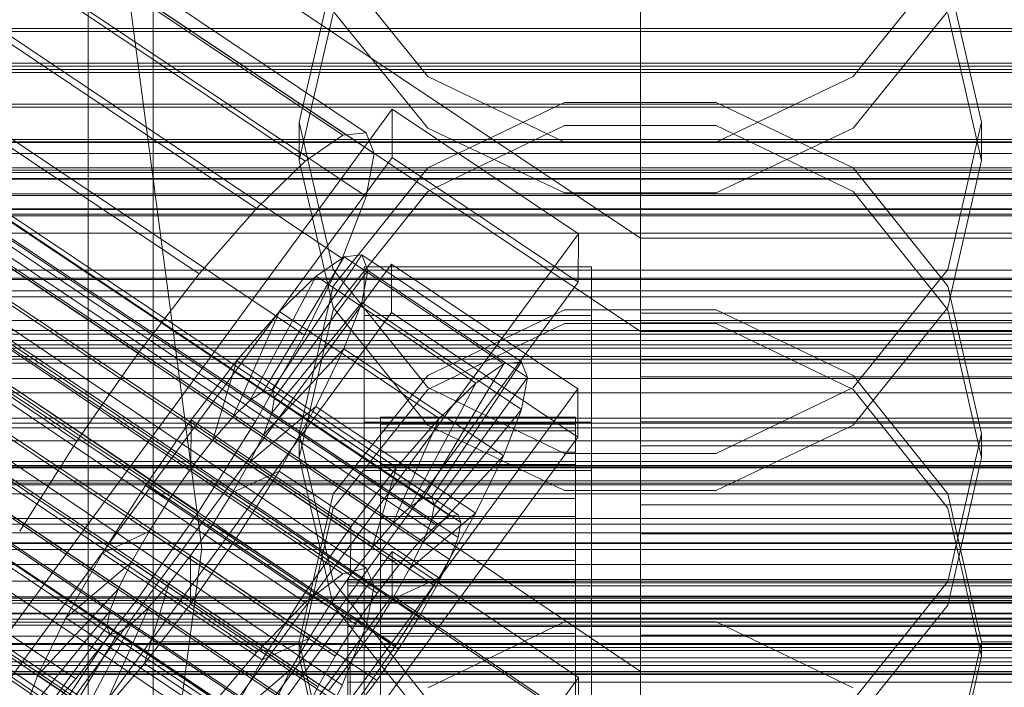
# Model space of a CAD drawing. Header units: millimetres. Extents: x -3490 to 61924, y -72580 to 6847.
# Tile 191 of 256: x -168 to -108, y -34259 to -34217. Entities that reach past the tile are written whole.
import ezdxf

# ---------------------------------------------------------------- set-up
doc = ezdxf.new("R2010")
doc.units = ezdxf.units.MM
for name, color, linetype, lineweight in [('COTAS_O', 1, 'Continuous', 0), ('COTAS_P', 1, 'Continuous', 0), ('frontal_briquetadora', 7, 'Continuous', 0), ('frontal_C01', 7, 'Continuous', 0), ('frontal_C02', 7, 'Continuous', 0), ('frontal_C03', 7, 'Continuous', 0), ('frontal_dosificador', 7, 'Continuous', 0), ('frontal_mezcladora', 7, 'Continuous', 0), ('frontal_secador', 7, 'Continuous', 0)]:
    doc.layers.add(name, color=color, linetype=linetype, lineweight=lineweight)
doc.dimstyles.new('R19_100', dxfattribs={"dimtxt": 250, "dimasz": 150, "dimexe": 150, "dimexo": 80, "dimgap": 100, "dimtad": 1, "dimtih": 1, "dimtoh": 1, "dimdsep": 46, "dimcen": 0.09, "dimadec": 0, "dimazin": 0, "dimtfac": 1, "dimtdec": 4, "dimtofl": 0, "dimtmove": 0, "dimatfit": 3, "dimfxl": 1, "dimtolj": 1, "dimtzin": 0, "dimarcsym": 0})

# ---------------------------------------------------------------- blocks, each defined once
blk = doc.blocks.new('DIM_R29_52')
at = {"layer": 'COTAS_P'}
for p, q in [((-1750, -34600), (-1600, -34555)), ((2600, -34600), (2450, -34555)), ((-1750, -35500), (-1750, -34600)), ((-1750, -34600), (2600, -34600)), ((-1750, -34600), (-1600, -34645)), ((2600, -34600), (2450, -34645)), ((2600, -35500), (2600, -34600))]:
    blk.add_line(p, q, dxfattribs=at)
blk.add_text('4350 P', height=250, dxfattribs=at).set_placement((425, -34500))
blk = doc.blocks.new('DIM_R29_57')
at = {"layer": 'COTAS_O'}
for p, q in [((-1725, -33700), (-1575, -33655)), ((1725, -33700), (1575, -33655)), ((-1725, -34400), (-1725, -33700)), ((-1725, -33700), (1725, -33700)), ((-1725, -33700), (-1575, -33745)), ((1725, -33700), (1575, -33745)), ((1725, -34400), (1725, -33700))]:
    blk.add_line(p, q, dxfattribs=at)
blk.add_text('3450 O', height=250, dxfattribs=at).set_placement((0, -33600))
blk = doc.blocks.new('DIM_R29_58')
at = {"layer": 'COTAS_P'}
for p, q in [((-150, -32300), (550, -32300)), ((550, -32300), (505, -32450)), ((550, -34900), (550, -32300)), ((550, -32300), (595, -32450)), ((550, -34900), (505, -34750)), ((550, -34900), (595, -34750)), ((-150, -34900), (550, -34900))]:
    blk.add_line(p, q, dxfattribs=at)
blk.add_text('2600 P', height=250, rotation=90, dxfattribs=at).set_placement((450, -33600))
blk = doc.blocks.new('DIM_R29_60')
at = {"layer": 'COTAS_O'}
for p, q in [((-650, -33700), (50, -33700)), ((50, -33700), (5, -33850)), ((50, -34900), (50, -33700)), ((50, -33700), (95, -33850)), ((50, -34900), (5, -34750)), ((50, -34900), (95, -34750)), ((-650, -34900), (50, -34900))]:
    blk.add_line(p, q, dxfattribs=at)
blk.add_text('1200 O', height=250, rotation=90, dxfattribs=at).set_placement((-50, -34300))
blk = doc.blocks.new('DIM_R29_61')
at = {"layer": 'COTAS_O'}
for p, q in [((-650, -34200), (-500, -34155)), ((650, -34200), (500, -34155)), ((-650, -34900), (-650, -34200)), ((-650, -34200), (650, -34200)), ((-650, -34200), (-500, -34245)), ((650, -34200), (500, -34245)), ((650, -34900), (650, -34200))]:
    blk.add_line(p, q, dxfattribs=at)
blk.add_text('1300 O', height=250, dxfattribs=at).set_placement((0, -34100))

msp = doc.modelspace()

# ---------------------------------------------------------------- linework, layer by layer
at = {"layer": 'frontal_briquetadora'}
for p, q in [((-164, -34275), (-164, -34100)), ((-160, -34275), (-160, -34100)), ((-160, -34218.511), (-160, -34201.85)), ((-160, -34218.531), (-160, -34201.878)), ((-160, -34218.887), (-160, -34203.582)), ((-160, -34206.897), (-160, -34224.036)), ((-160, -34206.92), (-160, -34224.051)), ((-160, -34223.076), (-160, -34207.173)), ((-160, -34230.777), (-160, -34213.121)), ((-160, -34230.795), (-160, -34213.146)), ((-148.92, -34213.765), (-143.094, -34220.995)), ((-116.906, -34220.995), (-111.08, -34213.765)), ((-148.92, -34214.781), (-151, -34223.801)), ((-109, -34223.801), (-111.08, -34214.78)), ((-160, -34214.834), (-160, -34231.817)), ((-160, -34214.989), (-160, -34234.699)), ((-160, -34235.317), (-160, -34215.602)), ((-160, -34235.935), (-160, -34216.216)), ((-151, -34226.151), (-148.92, -34217.117)), ((-143.093, -34224.156), (-148.92, -34216.967)), ((-111.08, -34216.967), (-116.907, -34224.156)), ((-111.08, -34217.117), (-109, -34226.151)), ((-160, -34220.449), (-160, -34217.873)), ((-160, -34217.873), (-160, -34222.139)), ((-160, -34236.554), (-160, -34218.511)), ((-160, -34236.567), (-160, -34218.531)), ((-160, -34236.349), (-160, -34218.887)), ((-160, -34229.476), (-160, -34220.449)), ((-143.094, -34220.995), (-134.674, -34225.019)), ((-125.326, -34225.019), (-116.906, -34220.995)), ((-160, -34222.139), (-160, -34232.599)), ((-143.094, -34226.61), (-134.674, -34222.584)), ((-134.674, -34222.584), (-125.326, -34222.584)), ((-125.326, -34222.584), (-116.906, -34226.61)), ((-160, -34240.974), (-160, -34223.076)), ((-148.92, -34232.849), (-151, -34223.801)), ((-151, -34226.151), (-151, -34223.801)), ((-109, -34223.801), (-111.08, -34232.849)), ((-109, -34226.151), (-109, -34223.801)), ((-160, -34224.036), (-160, -34242.423)), ((-160, -34224.051), (-160, -34242.431)), ((-134.673, -34224.011), (-143.093, -34228.052)), ((-134.673, -34228.146), (-143.093, -34224.156)), ((-125.327, -34224.011), (-134.673, -34224.011)), ((-116.907, -34228.052), (-125.327, -34224.011)), ((-116.907, -34224.156), (-125.327, -34228.146)), ((-134.674, -34225.019), (-125.326, -34225.019)), ((-151, -34226.151), (-148.92, -34235.184)), ((-111.08, -34235.184), (-109, -34226.151)), ((-148.92, -34233.872), (-143.094, -34226.61)), ((-116.906, -34226.61), (-111.08, -34233.872)), ((-143.093, -34228.052), (-148.92, -34235.335)), ((-111.08, -34235.335), (-116.907, -34228.052)), ((-125.327, -34228.146), (-134.673, -34228.146)), ((-160, -34243.579), (-160, -34229.476)), ((-160, -34233.425), (-160, -34230)), ((-160, -34249.516), (-160, -34230.777)), ((-160, -34249.527), (-160, -34230.795)), ((-160, -34231.817), (-160, -34250.459)), ((-160, -34232.599), (-160, -34247.659)), ((-143.094, -34240.124), (-148.92, -34232.849)), ((-111.08, -34232.849), (-116.906, -34240.124)), ((-160, -34243.18), (-160, -34233.425)), ((-151, -34242.945), (-148.92, -34233.872)), ((-111.08, -34233.872), (-109, -34242.945)), ((-160, -34234.699), (-160, -34254.513)), ((-160, -34255.133), (-160, -34235.317)), ((-148.92, -34235.335), (-151, -34244.416)), ((-148.92, -34235.184), (-143.093, -34242.429)), ((-134.674, -34235.331), (-143.094, -34239.371)), ((-125.326, -34235.331), (-134.674, -34235.331)), ((-116.906, -34239.371), (-125.326, -34235.331)), ((-116.907, -34242.429), (-111.08, -34235.184)), ((-109, -34244.416), (-111.08, -34235.335)), ((-160, -34255.753), (-160, -34235.935)), ((-160, -34255.296), (-160, -34236.349)), ((-160, -34255.539), (-160, -34236.554)), ((-160, -34255.545), (-160, -34236.567)), ((-143.093, -34240.238), (-134.673, -34236.188)), ((-134.673, -34236.188), (-125.327, -34236.188)), ((-125.327, -34236.188), (-116.907, -34240.238)), ((-143.094, -34239.371), (-148.92, -34246.657)), ((-111.08, -34246.657), (-116.906, -34239.371)), ((-148.92, -34247.536), (-143.093, -34240.238)), ((-134.674, -34244.169), (-143.094, -34240.124)), ((-116.906, -34240.124), (-125.326, -34244.169)), ((-116.907, -34240.238), (-111.08, -34247.536)), ((-160, -34260.18), (-160, -34240.974)), ((-160, -34244.812), (-160, -34242.235)), ((-160, -34242.235), (-160, -34246.502)), ((-160, -34242.423), (-160, -34261.608)), ((-160, -34242.431), (-160, -34261.61)), ((-143.093, -34242.429), (-134.673, -34246.449)), ((-125.327, -34246.449), (-116.907, -34242.429)), ((-160, -34257.779), (-160, -34243.18)), ((-148.92, -34252.035), (-151, -34242.945)), ((-151, -34244.416), (-151, -34242.945)), ((-109, -34242.945), (-111.08, -34252.036)), ((-109, -34244.416), (-109, -34242.945)), ((-160, -34260.611), (-160, -34243.579)), ((-151, -34244.416), (-148.92, -34253.497)), ((-125.326, -34244.169), (-134.674, -34244.169)), ((-111.08, -34253.497), (-109, -34244.416)), ((-160, -34253.838), (-160, -34244.812)), ((-160, -34246.502), (-160, -34256.961)), ((-148.92, -34246.657), (-151, -34255.753)), ((-134.673, -34246.449), (-125.327, -34246.449)), ((-109, -34255.753), (-111.08, -34246.657)), ((-160, -34247.659), (-160, -34265.027)), ((-151, -34256.636), (-148.92, -34247.536)), ((-111.08, -34247.536), (-109, -34256.636)), ((-160, -34268.879), (-160, -34249.516)), ((-160, -34268.884), (-160, -34249.527)), ((-160, -34250.459), (-160, -34270.044)), ((-143.094, -34259.336), (-148.92, -34252.035)), ((-111.08, -34252.036), (-116.906, -34259.336)), ((-148.92, -34253.497), (-143.093, -34260.779)), ((-116.907, -34260.779), (-111.08, -34253.497)), ((-160, -34267.941), (-160, -34253.838)), ((-160, -34254.513), (-160, -34274.379)), ((-134.674, -34254.527), (-143.094, -34258.582)), ((-125.326, -34254.527), (-134.674, -34254.527)), ((-116.906, -34258.582), (-125.326, -34254.527)), ((-160, -34275), (-160, -34255.133)), ((-160, -34275), (-160, -34255.296)), ((-160, -34275), (-160, -34255.545)), ((-151, -34255.753), (-160, -34255.753)), ((-160, -34275.621), (-160, -34255.753)), ((-151, -34256.636), (-151, -34255.753)), ((-151, -34255.753), (-148.92, -34264.86)), ((-111.08, -34264.86), (-109, -34255.753)), ((-109, -34256.636), (-109, -34255.753)), ((-91, -34255.753), (-109, -34255.753)), ((-160, -34256.961), (-160, -34272.021)), ((-148.92, -34265.737), (-151, -34256.636)), ((-109, -34256.636), (-111.08, -34265.737)), ((-160, -34275), (-160, -34257.779))]:
    msp.add_line(p, q, dxfattribs=at)
at = {"layer": 'frontal_C01'}
for p, q in [((-130, -34257.579), (-130, -33994.965)), ((-130, -34000.746), (-130, -34263.359)), ((-331.181, -34126.897), (-146.872, -34251.231)), ((-332.629, -34127.246), (-148.32, -34251.581)), ((-330.692, -34127.987), (-146.383, -34252.321)), ((-334.938, -34129.011), (-150.629, -34253.346)), ((-331.197, -34130.442), (-146.887, -34254.776)), ((-355.53, -34130.711), (-141.731, -34274.939)), ((-355.017, -34130.587), (-141.218, -34274.815)), ((-354.844, -34130.973), (-141.045, -34275.202)), ((-356.348, -34131.336), (-142.549, -34275.565)), ((-355.022, -34131.843), (-141.224, -34276.072)), ((-337.95, -34132.071), (-153.641, -34256.406)), ((-332.659, -34134.094), (-148.35, -34258.429)), ((-341.461, -34136.219), (-157.152, -34260.553)), ((-334.981, -34138.696), (-150.672, -34263.031)), ((-338.003, -34143.933), (-153.694, -34268.268)), ((-130, -34257.579), (-228.298, -34191.267)), ((-228.298, -34197.047), (-130, -34263.359)), ((440, -34218.027), (-440, -34218.027)), ((-440, -34218.221), (440, -34218.221)), ((-311.15, -34220.169), (311.15, -34220.169)), ((-440, -34220.353), (440, -34220.353)), ((-440, -34220.554), (440, -34220.554)), ((-311.15, -34220.738), (311.15, -34220.738)), ((-440, -34222.685), (440, -34222.685)), ((-440, -34222.88), (440, -34222.88)), ((-440, -34224.866), (440, -34224.866)), ((-440, -34225.04), (440, -34225.04)), ((-440, -34226.746), (440, -34226.746)), ((-440, -34226.888), (440, -34226.888)), ((-311.15, -34226.752), (311.15, -34226.752)), ((-311.15, -34227.302), (311.15, -34227.302)), ((-440, -34228.197), (440, -34228.197)), ((-440, -34228.297), (440, -34228.297)), ((-440, -34229.12), (440, -34229.12)), ((-440, -34229.172), (440, -34229.172)), ((-440, -34229.453), (440, -34229.453)), ((-311.15, -34232.906), (311.15, -34232.906)), ((-311.15, -34233.399), (311.15, -34233.399)), ((-311.15, -34238.212), (311.15, -34238.212)), ((-311.15, -34238.614), (311.15, -34238.614)), ((-311.15, -34242.307), (311.15, -34242.307)), ((-311.15, -34242.591), (311.15, -34242.591)), ((-311.15, -34244.913), (311.15, -34244.913)), ((-311.15, -34245.06), (311.15, -34245.06)), ((-311.15, -34245.852), (311.15, -34245.852)), ((-172.809, -34288.064), (-145.277, -34250.21)), ((-145.289, -34252.906), (-145.277, -34250.21)), ((-145.277, -34250.21), (-133.809, -34257.946)), ((-150.629, -34253.346), (-148.32, -34251.581)), ((-148.32, -34251.581), (-146.872, -34251.231)), ((-146.872, -34251.231), (-146.383, -34252.321)), ((-146.383, -34252.321), (-146.887, -34254.776)), ((-145.289, -34252.906), (-172.821, -34290.76)), ((-133.821, -34260.642), (-145.289, -34252.906)), ((-153.641, -34256.406), (-150.629, -34253.346)), ((-146.887, -34254.776), (-148.35, -34258.429)), ((-157.152, -34260.553), (-153.641, -34256.406)), ((-130, -34520.192), (-130, -34257.579)), ((0, -34257.579), (-130, -34257.579)), ((-133.809, -34257.946), (-161.341, -34295.801)), ((-148.35, -34258.429), (-150.672, -34263.031)), ((-133.809, -34257.946), (-133.821, -34260.642))]:
    msp.add_line(p, q, dxfattribs=at)
at = {"layer": 'frontal_C02'}
for p, q in [((-130, -34230.937), (-130, -33940.443)), ((-130, -33946.173), (-130, -34236.667)), ((-332.629, -34101.347), (-148.32, -34224.602)), ((-331.181, -34101.19), (-146.872, -34224.444)), ((-330.692, -34102.473), (-146.383, -34225.727)), ((-334.938, -34102.935), (-150.629, -34226.19)), ((-355.53, -34105.034), (-141.731, -34248.009)), ((-355.017, -34104.978), (-141.218, -34247.953)), ((-356.348, -34105.596), (-142.549, -34248.572)), ((-354.844, -34105.432), (-141.045, -34248.408)), ((-331.197, -34105.109), (-146.887, -34228.363)), ((-337.95, -34105.844), (-153.641, -34229.099)), ((-357.415, -34106.627), (-143.617, -34249.602)), ((-355.022, -34106.366), (-141.224, -34249.342)), ((-358.659, -34108.056), (-144.861, -34251.031)), ((-355.541, -34107.716), (-141.742, -34250.692)), ((-332.659, -34108.918), (-148.35, -34232.173)), ((-146.196, -34252.761), (-359.995, -34109.785)), ((-356.363, -34109.39), (-142.565, -34252.365)), ((-341.461, -34109.877), (-157.152, -34233.131)), ((-361.332, -34111.698), (-147.533, -34254.673)), ((-357.434, -34111.273), (-143.635, -34254.249)), ((-358.68, -34113.238), (-144.881, -34256.213)), ((-362.578, -34113.663), (-148.779, -34256.638)), ((-334.981, -34113.641), (-150.672, -34236.896)), ((-160.922, -34238.012), (-345.231, -34114.758)), ((-360.017, -34115.15), (-146.218, -34258.126)), ((-363.648, -34115.546), (-149.85, -34258.521)), ((-361.352, -34116.88), (-147.554, -34259.855)), ((-364.471, -34117.22), (-150.672, -34260.195)), ((-362.596, -34118.309), (-148.798, -34261.284)), ((-364.989, -34118.569), (-151.191, -34261.545)), ((-338.003, -34118.957), (-153.694, -34242.211)), ((-365.168, -34119.503), (-151.369, -34262.479)), ((-363.664, -34119.339), (-149.865, -34262.315)), ((-364.995, -34119.958), (-151.196, -34262.933)), ((-364.482, -34119.902), (-150.683, -34262.877)), ((-349.002, -34120.155), (-164.693, -34243.409)), ((-341.52, -34124.502), (-157.211, -34247.756)), ((-345.291, -34129.899), (-160.982, -34253.153)), ((-349.061, -34134.78), (-164.752, -34258.034)), ((-130, -34230.937), (-228.298, -34165.201)), ((-228.298, -34170.932), (-130, -34236.667)), ((-172.809, -34260.51), (-145.277, -34222.988)), ((-145.289, -34225.968), (-145.277, -34222.988)), ((-145.277, -34222.988), (-133.809, -34230.657)), ((-148.32, -34224.602), (-146.872, -34224.444)), ((-146.872, -34224.444), (-146.383, -34225.727)), ((-150.629, -34226.19), (-148.32, -34224.602)), ((-145.289, -34225.968), (-172.821, -34263.491)), ((-153.641, -34229.099), (-150.629, -34226.19)), ((-146.383, -34225.727), (-146.887, -34228.363)), ((-133.821, -34233.637), (-145.289, -34225.968)), ((-146.887, -34228.363), (-148.35, -34232.173)), ((-157.152, -34233.131), (-153.641, -34229.099)), ((-133.809, -34230.657), (-161.341, -34268.179)), ((-133.809, -34230.657), (-133.821, -34233.637)), ((-130, -34521.432), (-130, -34230.937)), ((0, -34230.937), (-130, -34230.937)), ((-153.199, -34240.34), (-148.226, -34232.08)), ((-152.686, -34240.284), (-147.143, -34231.962)), ((-148.35, -34232.173), (-150.672, -34236.896)), ((-148.226, -34232.08), (-149.953, -34233.267)), ((-147.143, -34231.962), (-148.226, -34232.08)), ((-148.226, -34232.08), (-138.396, -34238.653)), ((-147.143, -34231.962), (-137.313, -34238.535)), ((-146.777, -34232.921), (-147.143, -34231.962)), ((-172.847, -34270.048), (-145.315, -34232.525)), ((-152.513, -34240.739), (-146.777, -34232.921)), ((-147.155, -34234.893), (-146.777, -34232.921)), ((-147, -34235.68), (-147, -34232.699)), ((-147, -34232.699), (-133, -34232.699)), ((-147, -34278.518), (-147, -34232.699)), ((-146.777, -34232.921), (-136.948, -34239.495)), ((-145.327, -34235.506), (-145.315, -34232.525)), ((-145.315, -34232.525), (-133.847, -34240.194)), ((-133, -34232.699), (-133, -34235.68)), ((-133, -34232.699), (-133, -34278.518)), ((-160.922, -34238.012), (-157.152, -34233.131)), ((-154.017, -34240.902), (-149.953, -34233.267)), ((-149.953, -34233.267), (-152.207, -34235.443)), ((-149.953, -34233.267), (-140.123, -34239.841)), ((-450, -34234.172), (450, -34234.172)), ((-161.353, -34271.16), (-133.821, -34233.637)), ((-152.692, -34241.673), (-147.155, -34234.893)), ((-148.249, -34237.743), (-147.155, -34234.893)), ((-147.155, -34234.893), (-137.325, -34241.467)), ((-145.327, -34235.506), (-172.859, -34273.028)), ((-155.085, -34241.933), (-152.207, -34235.443)), ((-152.207, -34235.443), (-154.833, -34238.46)), ((-152.207, -34235.443), (-142.377, -34242.017)), ((-133, -34235.68), (-147, -34235.68)), ((-147, -34235.68), (-147, -34281.498)), ((-133.859, -34243.175), (-145.327, -34235.506)), ((-133, -34281.498), (-133, -34235.68)), ((-130, -34236.667), (-130, -34235.534)), ((-130, -34235.534), (-130, -34236.13)), ((-130, -34235.534), (130, -34235.534)), ((-130, -34236.13), (-130, -34238.416)), ((-130, -34236.13), (130, -34236.13)), ((-150.672, -34236.896), (-153.694, -34242.211)), ((-130, -34236.667), (-130, -34527.162)), ((-130, -34236.667), (0, -34236.667)), ((-130, -34239.453), (-130, -34236.667)), ((-130, -34236.667), (130, -34236.667)), ((-153.21, -34243.022), (-148.249, -34237.743)), ((-149.985, -34241.276), (-148.249, -34237.743)), ((-148.249, -34237.743), (-138.419, -34244.316)), ((-164.693, -34243.409), (-160.922, -34238.012)), ((-130, -34238.416), (-130, -34242.234)), ((-130, -34238.416), (130, -34238.416)), ((-154.833, -34238.46), (-157.653, -34242.111)), ((-156.329, -34243.362), (-154.833, -34238.46)), ((-154.833, -34238.46), (-145.003, -34245.033)), ((-138.396, -34238.653), (-143.369, -34246.913)), ((-137.313, -34238.535), (-142.856, -34246.858)), ((-140.123, -34239.841), (-138.396, -34238.653)), ((-138.396, -34238.653), (-137.313, -34238.535)), ((-137.313, -34238.535), (-136.948, -34239.495)), ((-136.948, -34239.495), (-142.683, -34247.312)), ((-136.948, -34239.495), (-137.325, -34241.467)), ((-130, -34243.701), (-130, -34239.453)), ((-130, -34239.453), (130, -34239.453)), ((-133.847, -34240.194), (-161.379, -34277.717)), ((-140.123, -34239.841), (-144.188, -34247.476)), ((-142.377, -34242.017), (-140.123, -34239.841)), ((-133.847, -34240.194), (-133.859, -34243.175)), ((-154.017, -34240.902), (-153.199, -34240.34)), ((-153.199, -34240.34), (-152.686, -34240.284)), ((-143.369, -34246.913), (-153.199, -34240.34)), ((-152.513, -34240.739), (-152.692, -34241.673)), ((-142.856, -34246.858), (-152.686, -34240.284)), ((-152.686, -34240.284), (-152.513, -34240.739)), ((-142.683, -34247.312), (-152.513, -34240.739)), ((-155.085, -34241.933), (-154.017, -34240.902)), ((-154.033, -34244.696), (-149.985, -34241.276)), ((-144.188, -34247.476), (-154.017, -34240.902)), ((-152.246, -34245.252), (-149.985, -34241.276)), ((-149.985, -34241.276), (-140.156, -34247.85)), ((-137.325, -34241.467), (-142.862, -34248.246)), ((-137.325, -34241.467), (-138.419, -34244.316)), ((-156.329, -34243.362), (-155.085, -34241.933)), ((-145.255, -34248.507), (-155.085, -34241.933)), ((-152.692, -34241.673), (-153.21, -34243.022)), ((-142.862, -34248.246), (-152.692, -34241.673)), ((-146, -34251.921), (-146, -34241.929)), ((-146, -34241.929), (-146, -34242.375)), ((-146, -34241.929), (-134, -34241.929)), ((-146, -34242.777), (-146, -34241.929)), ((-142.377, -34242.017), (-145.255, -34248.507)), ((-145.003, -34245.033), (-142.377, -34242.017)), ((-134, -34242.375), (-134, -34241.929)), ((-134, -34241.929), (-134, -34251.921)), ((-134, -34241.929), (-134, -34242.777)), ((-157.653, -34242.111), (-160.474, -34246.148)), ((-157.653, -34242.111), (-157.665, -34245.092)), ((-147.823, -34248.685), (-157.653, -34242.111)), ((-153.694, -34242.211), (-157.211, -34247.756)), ((-147, -34245.217), (-147, -34242.237)), ((-147, -34242.237), (-133, -34242.237)), ((-147, -34288.055), (-147, -34242.237)), ((-146, -34252.132), (-146, -34242.375)), ((-146, -34242.375), (-146, -34244.084)), ((-146, -34242.375), (-134, -34242.375)), ((-134, -34244.084), (-134, -34242.375)), ((-134, -34242.375), (-134, -34252.132)), ((-133, -34242.237), (-133, -34245.217)), ((-133, -34242.237), (-133, -34288.055)), ((-130, -34242.234), (-130, -34247.325)), ((-130, -34242.234), (130, -34242.234)), ((-161.391, -34280.697), (-133.859, -34243.175)), ((-153.21, -34243.022), (-154.033, -34244.696)), ((-143.38, -34249.596), (-153.21, -34243.022)), ((-146, -34252.322), (-146, -34242.777)), ((-146, -34242.777), (-134, -34242.777)), ((-146, -34244.86), (-146, -34242.777)), ((-134, -34242.777), (-134, -34252.322)), ((-134, -34242.777), (-134, -34244.86)), ((-168.21, -34248.954), (-164.693, -34243.409)), ((-157.665, -34245.092), (-156.329, -34243.362)), ((-146.499, -34249.936), (-156.329, -34243.362)), ((-130, -34249.122), (-130, -34243.701)), ((-130, -34243.701), (130, -34243.701)), ((-146, -34252.942), (-146, -34244.084)), ((-146, -34244.084), (-146, -34246.941)), ((-146, -34244.084), (-134, -34244.084)), ((-138.419, -34244.316), (-143.38, -34249.596)), ((-138.419, -34244.316), (-140.156, -34247.85)), ((-134, -34246.941), (-134, -34244.084)), ((-134, -34244.084), (-134, -34252.942)), ((-159.001, -34247.004), (-157.665, -34245.092)), ((-157.665, -34245.092), (-147.835, -34251.665)), ((-154.033, -34244.696), (-155.103, -34246.579)), ((-144.203, -34251.27), (-154.033, -34244.696)), ((-147.823, -34248.685), (-145.003, -34245.033)), ((-145.003, -34245.033), (-146.499, -34249.936)), ((-146, -34253.309), (-146, -34244.86)), ((-146, -34244.86), (-134, -34244.86)), ((-146, -34248.038), (-146, -34244.86)), ((-134, -34244.86), (-134, -34253.309)), ((-134, -34244.86), (-134, -34248.038)), ((-155.103, -34246.579), (-152.246, -34245.252)), ((-154.877, -34249.4), (-152.246, -34245.252)), ((-152.246, -34245.252), (-142.416, -34251.826)), ((-133, -34245.217), (-147, -34245.217)), ((-147, -34245.217), (-147, -34291.036)), ((-133, -34291.036), (-133, -34245.217)), ((450, -34246.094), (-450, -34246.094)), ((-160.474, -34246.148), (-163.105, -34250.296)), ((-159.001, -34247.004), (-160.474, -34246.148)), ((-160.474, -34246.148), (-150.644, -34252.722)), ((-155.103, -34246.579), (-156.35, -34248.544)), ((-145.274, -34253.153), (-155.103, -34246.579)), ((-143.369, -34246.913), (-144.188, -34247.476)), ((-142.856, -34246.858), (-143.369, -34246.913)), ((-142.683, -34247.312), (-142.856, -34246.858)), ((-160.247, -34248.969), (-159.001, -34247.004)), ((-149.171, -34253.577), (-159.001, -34247.004)), ((-146, -34254.294), (-146, -34246.941)), ((-146, -34246.941), (-146, -34250.749)), ((-146, -34246.941), (-134, -34246.941)), ((-144.188, -34247.476), (-145.255, -34248.507)), ((-142.862, -34248.246), (-142.683, -34247.312)), ((-134, -34250.749), (-134, -34246.941)), ((-134, -34246.941), (-134, -34254.294)), ((-130, -34247.325), (-130, -34253.342)), ((-130, -34247.325), (130, -34247.325)), ((-157.211, -34247.756), (-160.982, -34253.153)), ((-146, -34254.814), (-146, -34248.038)), ((-146, -34248.038), (-134, -34248.038)), ((-146, -34252.093), (-146, -34248.038)), ((-140.156, -34247.85), (-144.203, -34251.27)), ((-142.549, -34248.572), (-141.731, -34248.009)), ((-140.156, -34247.85), (-142.416, -34251.826)), ((-141.731, -34248.009), (-141.218, -34247.953)), ((-141.218, -34247.953), (-141.045, -34248.408)), ((-134, -34248.038), (-134, -34254.814)), ((-134, -34248.038), (-134, -34252.093)), ((-156.35, -34248.544), (-157.686, -34250.456)), ((-156.35, -34248.544), (-154.877, -34249.4)), ((-146.52, -34255.118), (-156.35, -34248.544)), ((-150.644, -34252.722), (-147.823, -34248.685)), ((-147.835, -34251.665), (-147.823, -34248.685)), ((-145.255, -34248.507), (-146.499, -34249.936)), ((-143.617, -34249.602), (-142.549, -34248.572)), ((-143.38, -34249.596), (-142.862, -34248.246)), ((-141.045, -34248.408), (-141.224, -34249.342)), ((-160.247, -34248.969), (-163.105, -34250.296)), ((-161.318, -34250.852), (-160.247, -34248.969)), ((-150.417, -34255.542), (-160.247, -34248.969)), ((-141.224, -34249.342), (-141.742, -34250.692)), ((-130, -34255.346), (-130, -34249.122)), ((-130, -34249.122), (130, -34249.122)), ((-157.698, -34253.437), (-154.877, -34249.4)), ((-154.877, -34249.4), (-145.047, -34255.973)), ((-146.499, -34249.936), (-147.835, -34251.665)), ((-144.861, -34251.031), (-143.617, -34249.602)), ((-144.203, -34251.27), (-143.38, -34249.596)), ((-163.105, -34250.296), (-165.365, -34254.272)), ((-163.105, -34250.296), (-153.275, -34256.87)), ((-157.686, -34250.456), (-159.022, -34252.186)), ((-157.686, -34250.456), (-157.698, -34253.437)), ((-147.856, -34257.03), (-157.686, -34250.456)), ((-161.318, -34250.852), (-165.365, -34254.272)), ((-162.14, -34252.526), (-161.318, -34250.852)), ((-151.488, -34257.426), (-161.318, -34250.852)), ((-146.196, -34252.761), (-144.861, -34251.031)), ((-146, -34256.098), (-146, -34250.749)), ((-146, -34250.749), (-146, -34255.25)), ((-146, -34250.749), (-134, -34250.749)), ((-141.742, -34250.692), (-142.565, -34252.365)), ((-134, -34255.25), (-134, -34250.749)), ((-134, -34250.749), (-134, -34256.098)), ((-147.835, -34251.665), (-149.171, -34253.577)), ((-145.274, -34253.153), (-144.203, -34251.27)), ((-159.022, -34252.186), (-160.518, -34257.088)), ((-159.022, -34252.186), (-160.266, -34253.615)), ((-149.192, -34258.76), (-159.022, -34252.186)), ((-148, -34252.322), (-148, -34251.921)), ((-148, -34251.921), (-148, -34252.132)), ((-148, -34251.921), (148, -34251.921)), ((-148, -34252.132), (-148, -34252.942)), ((-148, -34252.132), (148, -34252.132)), ((-148, -34253.309), (-148, -34252.322)), ((-148, -34252.322), (148, -34252.322)), ((-146, -34252.132), (-146, -34251.921)), ((-134, -34251.921), (-146, -34251.921)), ((-146, -34251.921), (-146, -34252.322)), ((-146, -34256.735), (-146, -34252.093)), ((-146, -34252.093), (-134, -34252.093)), ((-146, -34256.749), (-146, -34252.093)), ((-146, -34252.942), (-146, -34252.132)), ((-134, -34252.132), (-146, -34252.132)), ((-134, -34252.322), (-146, -34252.322)), ((-146, -34252.322), (-146, -34253.309)), ((-142.416, -34251.826), (-145.274, -34253.153)), ((-142.416, -34251.826), (-145.047, -34255.973)), ((-142.565, -34252.365), (-143.635, -34254.249)), ((-134, -34251.921), (-134, -34252.132)), ((-134, -34252.322), (-134, -34251.921)), ((-134, -34252.093), (-134, -34256.735)), ((-134, -34252.093), (-134, -34256.749)), ((-134, -34252.132), (-134, -34252.942)), ((-134, -34253.309), (-134, -34252.322)), ((-162.14, -34252.526), (-167.102, -34257.805)), ((-162.659, -34253.875), (-162.14, -34252.526)), ((-152.311, -34259.099), (-162.14, -34252.526)), ((-153.275, -34256.87), (-150.644, -34252.722)), ((-150.644, -34252.722), (-149.171, -34253.577)), ((-148, -34252.942), (-148, -34254.294)), ((-148, -34252.942), (148, -34252.942)), ((-147.533, -34254.673), (-146.196, -34252.761)), ((-146, -34254.294), (-146, -34252.942)), ((-134, -34252.942), (-146, -34252.942)), ((-134, -34252.942), (-134, -34254.294)), ((-160.982, -34253.153), (-164.752, -34258.034)), ((-160.518, -34257.088), (-157.698, -34253.437)), ((-157.698, -34253.437), (-147.868, -34260.011)), ((-149.171, -34253.577), (-150.417, -34255.542)), ((-148, -34254.814), (-148, -34253.309)), ((-148, -34253.309), (148, -34253.309)), ((-146.52, -34255.118), (-145.274, -34253.153)), ((-134, -34253.309), (-146, -34253.309)), ((-146, -34253.309), (-146, -34254.814)), ((-134, -34254.814), (-134, -34253.309)), ((-130, -34253.342), (-130, -34259.876)), ((130, -34253.342), (-130, -34253.342)), ((-162.659, -34253.875), (-168.196, -34260.655)), ((-160.266, -34253.615), (-163.144, -34260.105)), ((-162.837, -34254.809), (-162.659, -34253.875)), ((-152.829, -34260.449), (-162.659, -34253.875)), ((-160.266, -34253.615), (-161.333, -34254.646)), ((-150.436, -34260.188), (-160.266, -34253.615)), ((-165.365, -34254.272), (-167.102, -34257.805)), ((-161.333, -34254.646), (-165.397, -34262.281)), ((-165.365, -34254.272), (-155.535, -34260.846)), ((-161.333, -34254.646), (-162.151, -34255.208)), ((-151.503, -34261.219), (-161.333, -34254.646)), ((-148.779, -34256.638), (-147.533, -34254.673)), ((-148, -34254.294), (-148, -34256.098)), ((-148, -34254.294), (148, -34254.294)), ((-146, -34256.098), (-146, -34254.294)), ((-134, -34254.294), (-146, -34254.294)), ((-143.635, -34254.249), (-144.881, -34256.213)), ((-134, -34254.294), (-134, -34256.098)), ((-162.837, -34254.809), (-168.573, -34262.627)), ((-162.664, -34255.264), (-168.208, -34263.586)), ((-162.151, -34255.208), (-167.125, -34263.468)), ((-162.664, -34255.264), (-162.837, -34254.809)), ((-153.008, -34261.383), (-162.837, -34254.809)), ((-162.151, -34255.208), (-162.664, -34255.264)), ((-152.835, -34261.838), (-162.664, -34255.264)), ((-152.321, -34261.782), (-162.151, -34255.208)), ((-148, -34256.735), (-148, -34254.814)), ((-148, -34254.814), (148, -34254.814)), ((-147.856, -34257.03), (-146.52, -34255.118)), ((-145.047, -34255.973), (-146.52, -34255.118)), ((-134, -34254.814), (-146, -34254.814)), ((-146, -34254.814), (-146, -34256.735)), ((-146, -34255.25), (-146, -34258.231)), ((-134, -34255.25), (-146, -34255.25)), ((-146, -34255.25), (-146, -34260.137)), ((-134, -34256.735), (-134, -34254.814)), ((-134, -34258.231), (-134, -34255.25)), ((-134, -34260.137), (-134, -34255.25)), ((-130, -34261.95), (-130, -34255.346)), ((-130, -34255.346), (130, -34255.346)), ((-153.275, -34256.87), (-150.417, -34255.542)), ((-150.417, -34255.542), (-151.488, -34257.426)), ((-145.047, -34255.973), (-147.868, -34260.011)), ((-148, -34256.098), (-148, -34258.231)), ((-148, -34256.098), (148, -34256.098)), ((-144.881, -34256.213), (-146.218, -34258.126)), ((-146, -34258.231), (-146, -34256.098)), ((-134, -34256.098), (-146, -34256.098)), ((-134, -34256.098), (-134, -34258.231)), ((-163.144, -34260.105), (-160.518, -34257.088)), ((-160.518, -34257.088), (-150.688, -34263.662)), ((-155.535, -34260.846), (-153.275, -34256.87)), ((-149.85, -34258.521), (-148.779, -34256.638)), ((-149.192, -34258.76), (-147.856, -34257.03)), ((-148, -34258.941), (-148, -34256.735)), ((-148, -34256.735), (148, -34256.735)), ((-147.868, -34260.011), (-147.856, -34257.03)), ((-134, -34256.735), (-146, -34256.735)), ((-146, -34256.735), (-146, -34258.941)), ((-146, -34258.941), (-146, -34256.749)), ((-146, -34256.749), (-134, -34256.749)), ((-146, -34261.689), (-146, -34256.749)), ((-134, -34258.941), (-134, -34256.735)), ((-134, -34256.749), (-134, -34258.941)), ((-134, -34256.749), (-134, -34261.689)), ((-167.102, -34257.805), (-168.196, -34260.655)), ((-167.102, -34257.805), (-157.272, -34264.379)), ((-155.535, -34260.846), (-151.488, -34257.426)), ((-151.488, -34257.426), (-152.311, -34259.099)), ((-164.752, -34258.034), (-168.263, -34262.067)), ((-148, -34258.231), (-148, -34260.545)), ((148, -34258.231), (-148, -34258.231)), ((-146.218, -34258.126), (-147.554, -34259.855)), ((-146, -34258.231), (-134, -34258.231)), ((-146, -34260.545), (-146, -34258.231)), ((-134, -34258.231), (-134, -34260.545)), ((-150.672, -34260.195), (-149.85, -34258.521))]:
    msp.add_line(p, q, dxfattribs=at)
at = {"layer": 'frontal_C03'}
for p, q in [((1250, -34225.72), (-1250, -34225.72)), ((1250, -34226.601), (-1250, -34226.601)), ((1250, -34227.254), (-1250, -34227.254)), ((1250, -34229.562), (-1250, -34229.562)), ((-1250, -34230.619), (1250, -34230.619)), ((1250, -34233.471), (-1250, -34233.471)), ((1250, -34234.529), (-1250, -34234.529)), ((-1250, -34236.6), (1250, -34236.6)), ((1250, -34236.836), (-1250, -34236.836)), ((-1250, -34237.233), (1250, -34237.233)), ((1250, -34237.49), (-1250, -34237.49)), ((-1250, -34237.697), (1250, -34237.697)), ((1250, -34238.371), (-1250, -34238.371)), ((-1250, -34239.553), (1250, -34239.553)), ((-1250, -34240.449), (1250, -34240.449)), ((-1250, -34243.401), (1250, -34243.401)), ((-1250, -34244.669), (1250, -34244.669)), ((1250, -34248.177), (-1250, -34248.177)), ((-1250, -34248.516), (1250, -34248.516)), ((1250, -34249.059), (-1250, -34249.059)), ((1250, -34249.712), (-1250, -34249.712)), ((-1250, -34250.068), (1250, -34250.068)), ((1250, -34252.019), (-1250, -34252.019)), ((-1500, -34252.99), (1500, -34252.99)), ((-1500, -34253.214), (1500, -34253.214)), ((-1500, -34253.379), (1500, -34253.379)), ((-1250, -34253.077), (1250, -34253.077)), ((-1500, -34254.036), (1500, -34254.036)), ((-1500, -34254.354), (1500, -34254.354)), ((-1250, -34254.549), (1250, -34254.549)), ((-1500, -34255.4), (1500, -34255.4)), ((-1500, -34255.849), (1500, -34255.849)), ((1250, -34255.929), (-1250, -34255.929)), ((1250, -34256.28), (-1250, -34256.28)), ((-1500, -34257.212), (1500, -34257.212)), ((1250, -34256.986), (-1250, -34256.986)), ((-1500, -34257.762), (1500, -34257.762))]:
    msp.add_line(p, q, dxfattribs=at)
at = {"layer": 'frontal_dosificador'}
msp.add_line((0, -34225), (-240, -34225), dxfattribs=at)
at = {"layer": 'frontal_mezcladora'}
for p, q in [((-161.361, -34216.871), (-157, -34250)), ((-157, -34250), (-161.361, -34283.129))]:
    msp.add_line(p, q, dxfattribs=at)
at = {"layer": 'frontal_secador'}
for p, q in [((-1250, -34236), (1250, -34236)), ((-1250, -34242), (1250, -34242)), ((-1250, -34245), (1250, -34245)), ((1250, -34246), (-1250, -34246)), ((-1250, -34246.659), (1250, -34246.659)), ((1250, -34249.659), (-1250, -34249.659)), ((-1250, -34251), (1250, -34251)), ((1250, -34254), (-1250, -34254)), ((-1250, -34254.728), (1250, -34254.728)), ((-1250, -34257.588), (1250, -34257.588)), ((1250, -34257.611), (-1250, -34257.611)), ((1250, -34257.728), (-1250, -34257.728))]:
    msp.add_line(p, q, dxfattribs=at)

# ---------------------------------------------------------------- dimensions: what is measured, and where the dimension line sits
at = {"layer": 'COTAS_O'}
for p1, p2, distance, picture, middle in [((-650, -34900), (-650, -33700), -700, 'DIM_R29_60', (50, -34300)), ((-1725, -34400), (1725, -34400), 700, 'DIM_R29_57', (0, -33700)), ((-650, -34900), (650, -34900), 700, 'DIM_R29_61', (0, -34200))]:
    dim = msp.add_aligned_dim(p1=p1, p2=p2, distance=distance, text='<> O', dimstyle='R19_100', dxfattribs=at)
    dim.commit()
    dim.dimension.update_dxf_attribs({"geometry": picture, "text_midpoint": middle})
at = {"layer": 'COTAS_P'}
for p1, p2, distance, picture, middle in [((-150, -34900), (-150, -32300), -700, 'DIM_R29_58', (550, -33600)), ((-1750, -35500), (2600, -35500), 900, 'DIM_R29_52', (425, -34600))]:
    dim = msp.add_aligned_dim(p1=p1, p2=p2, distance=distance, text='<> P', dimstyle='R19_100', dxfattribs=at)
    dim.commit()
    dim.dimension.update_dxf_attribs({"geometry": picture, "text_midpoint": middle})

doc.saveas('drawing.dxf')
